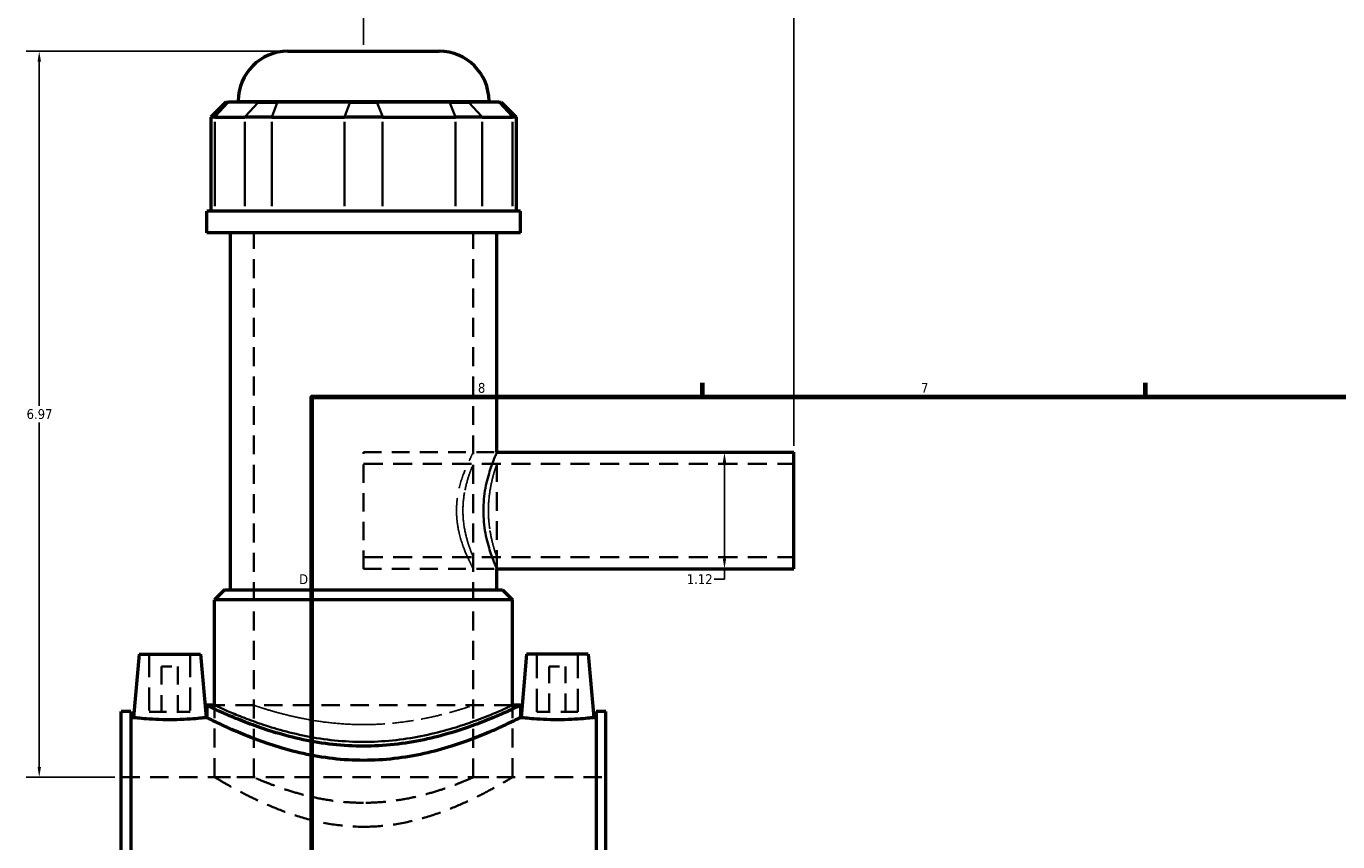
# Model space of a CAD drawing. Header units: inches. Extents: x -2.2 to 49.1, y -1.8 to 48.5.
# Tile 4 of 10: x -2.2 to 10.3, y 16.7 to 24.6. Entities that reach past the tile are written whole.
import ezdxf

# ---------------------------------------------------------------- set-up
doc = ezdxf.new("R2010")
doc.units = ezdxf.units.IN
doc.header["$MEASUREMENT"] = 0
doc.linetypes.add('DASHED', pattern=[0.2067, 0.1654, -0.0413])
for name, color, linetype, lineweight in [('Border (ANSI)', 7, 'Continuous', 70), ('Dimension (ANSI)', 7, 'Continuous', 25), ('Hidden (ANSI)', 7, 'DASHED', 35), ('Hidden Narrow (ANSI)', 7, 'DASHED', 25), ('Visible (ANSI)', 7, 'Continuous', 50), ('Visible Narrow (ANSI)', 7, 'Continuous', 35)]:
    doc.layers.add(name, color=color, linetype=linetype, lineweight=lineweight)
doc.styles.add('Note Text (ANSI)', font='tahoma.ttf')
doc.dimstyles.new('Default (ANSI)', dxfattribs={"dimtxt": 0.094488, "dimasz": 0.098425, "dimexe": 0.125, "dimexo": 0.0625, "dimgap": 0.031496, "dimtad": 0, "dimtih": 1, "dimtoh": 1, "dimrnd": 1e-08, "dimzin": 4, "dimdsep": 46, "dimtxsty": 'Note Text (ANSI)', "dimcen": 0.09, "dimdle": 0.393701, "dimclrd": 256, "dimclre": 256, "dimclrt": 5, "dimadec": 0, "dimazin": 1, "dimtfac": 1, "dimtofl": 0, "dimtmove": 0, "dimatfit": 3, "dimfxl": 1, "dimtolj": 1, "dimtzin": 4, "dimlwd": -1, "dimlwe": -1, "dimarcsym": 0})

# ---------------------------------------------------------------- blocks, each defined once
blk = doc.blocks.new('Borders Default Border')
at = {"layer": 'Border (ANSI)'}
for p, q in [((4.25, 21), (4.25, 21.134)), ((8.5, 21), (8.5, 21.134))]:
    blk.add_line(p, q, dxfattribs=at)
at = {"layer": 'Border (ANSI)', "flags": 128}
blk.add_lwpolyline([(0.5, 1), (0.5, 21), (33.5, 21), (33.5, 1), (0.5, 1)], dxfattribs=at)
at = {"layer": 'Border (ANSI)', "color": 5, "true_color": 0x0000ff, "char_height": 0.0945, "attachment_point": 7, "style": 'Note Text (ANSI)'}
for s, insert in [('8', (2.094, 21.038)), ('7', (6.346, 21.04)), ('D', (0.378, 19.203))]:
    blk.add_mtext(s, dxfattribs=dict(at, insert=insert))
blk = doc.blocks.new('*D8')
at = {"layer": 'Defpoints', "color": 0, "transparency": 16777216}
for p in [(5.127, 24.795), (0.997, 24.318), (5.127, 20.468)]:
    blk.add_point(p, dxfattribs=at)
at = {"layer": 'Dimension (ANSI)', "transparency": 16777216}
for p, q in [((0.997, 24.381), (0.997, 24.92)), ((1.095, 24.795), (3.204, 24.795)), ((5.028, 24.795), (3.509, 24.795)), ((5.127, 20.531), (5.127, 24.92))]:
    blk.add_line(p, q, dxfattribs=at)
for points in [[(1.095, 24.811), (1.095, 24.778), (0.997, 24.795)], [(5.028, 24.811), (5.028, 24.778), (5.127, 24.795)]]:
    blk.add_solid(points, dxfattribs=at)
at = {"layer": 'Dimension (ANSI)', "color": 5, "transparency": 16777216, "insert": (3.236, 24.844), "char_height": 0.0945, "attachment_point": 1, "style": 'Note Text (ANSI)'}
blk.add_mtext('\\A1;4.13', dxfattribs=at)
blk = doc.blocks.new('*D9')
at = {"layer": 'Defpoints', "color": 0, "transparency": 16777216}
for p in [(4.214, 20.468), (4.214, 19.348), (4.46, 19.348)]:
    blk.add_point(p, dxfattribs=at)
at = {"layer": 'Dimension (ANSI)', "transparency": 16777216}
for p, q in [((4.46, 20.37), (4.46, 19.447)), ((4.46, 19.348), (4.46, 19.25)), ((4.46, 19.25), (4.361, 19.25))]:
    blk.add_line(p, q, dxfattribs=at)
for points in [[(4.444, 20.37), (4.476, 20.37), (4.46, 20.468)], [(4.444, 19.447), (4.476, 19.447), (4.46, 19.348)]]:
    blk.add_solid(points, dxfattribs=at)
at = {"layer": 'Dimension (ANSI)', "color": 5, "transparency": 16777216, "insert": (4.098, 19.298), "char_height": 0.0945, "attachment_point": 1, "style": 'Note Text (ANSI)'}
blk.add_mtext('\\A1;1.12', dxfattribs=at)
blk = doc.blocks.new('*D10')
at = {"layer": 'Defpoints', "color": 0, "transparency": 16777216}
for p in [(-2.116, 24.318), (0.271, 24.318), (-1.328, 17.348)]:
    blk.add_point(p, dxfattribs=at)
at = {"layer": 'Dimension (ANSI)', "transparency": 16777216}
for p, q in [((0.208, 24.318), (-2.241, 24.318)), ((-2.116, 24.22), (-2.116, 20.914)), ((-2.116, 17.447), (-2.116, 20.753)), ((-1.391, 17.348), (-2.241, 17.348))]:
    blk.add_line(p, q, dxfattribs=at)
for points in [[(-2.132, 24.22), (-2.099, 24.22), (-2.116, 24.318)], [(-2.132, 17.447), (-2.099, 17.447), (-2.116, 17.348)]]:
    blk.add_solid(points, dxfattribs=at)
at = {"layer": 'Dimension (ANSI)', "color": 5, "transparency": 16777216, "insert": (-2.237, 20.883), "char_height": 0.0945, "attachment_point": 1, "style": 'Note Text (ANSI)'}
blk.add_mtext('\\A1;6.97', dxfattribs=at)

msp = doc.modelspace()

# ---------------------------------------------------------------- linework, layer by layer
at = {"layer": 'Hidden (ANSI)', "ltscale": 1.099577}
for p, q in [((-0.0562, 17.3484), (-0.0562, 22.5759)), ((2.0498, 17.3484), (2.0498, 22.5759))]:
    msp.add_line(p, q, dxfattribs=at)
at = {"layer": 'Hidden (ANSI)', "ltscale": 1.063991}
msp.add_line((0.9968, 19.3484), (0.9968, 20.4684), dxfattribs=at)
at = {"layer": 'Hidden (ANSI)', "ltscale": 1.031015}
for p, q in [((0.9968, 20.4684), (2.2755, 20.4684)), ((0.9968, 19.3484), (2.2755, 19.3484))]:
    msp.add_line(p, q, dxfattribs=at)
at = {"layer": 'Hidden (ANSI)', "ltscale": 1.083772}
msp.add_line((2.2755, 19.3484), (2.2755, 20.4684), dxfattribs=at)
at = {"layer": 'Hidden (ANSI)', "ltscale": 1.110036}
for p, q in [((0.9968, 20.3564), (5.1268, 20.3564)), ((0.9968, 19.4604), (5.1268, 19.4604))]:
    msp.add_line(p, q, dxfattribs=at)
at = {"layer": 'Hidden (ANSI)', "ltscale": 1.333288}
for p, q in [((-1.06, 18.5295), (-1.06, 17.9783)), ((-0.6663, 18.5295), (-0.6663, 17.9783)), ((2.66, 17.9783), (2.66, 18.5295)), ((3.0537, 17.9783), (3.0537, 18.5295))]:
    msp.add_line(p, q, dxfattribs=at)
at = {"layer": 'Hidden (ANSI)', "ltscale": 0.471064}
for p, q in [((-0.9419, 18.4114), (-0.7844, 18.4114)), ((2.7781, 18.4114), (2.9356, 18.4114))]:
    msp.add_line(p, q, dxfattribs=at)
at = {"layer": 'Hidden (ANSI)', "ltscale": 1.047583}
for p, q in [((-0.9419, 18.4114), (-0.9419, 17.9783)), ((-0.7844, 18.4114), (-0.7844, 17.9783)), ((2.7781, 17.9783), (2.7781, 18.4114)), ((2.9356, 17.9783), (2.9356, 18.4114))]:
    msp.add_line(p, q, dxfattribs=at)
at = {"layer": 'Hidden (ANSI)', "ltscale": 1.063671}
msp.add_line((2.4259, 18.0399), (-0.4323, 18.0399), dxfattribs=at)
at = {"layer": 'Hidden (ANSI)', "ltscale": 1.115152}
for p, q in [((-0.4323, 17.3484), (-0.4323, 18.0399)), ((2.4259, 17.3484), (2.4259, 18.0399))]:
    msp.add_line(p, q, dxfattribs=at)
at = {"layer": 'Hidden (ANSI)', "ltscale": 0.997297}
for p, q in [((-1.06, 17.9783), (-0.6663, 17.9783)), ((3.0537, 17.9783), (2.66, 17.9783))]:
    msp.add_line(p, q, dxfattribs=at)
at = {"layer": 'Hidden (ANSI)', "ltscale": 1.071256}
msp.add_line((-1.3282, 17.3484), (3.3218, 17.3484), dxfattribs=at)
at = {"layer": 'Hidden (ANSI)', "ltscale": 0.909719}
for p, q in [((-0.4323, 17.3484), (-0.0562, 17.3484)), ((2.0498, 17.3484), (2.4259, 17.3484))]:
    msp.add_line(p, q, dxfattribs=at)
at = {"layer": 'Hidden (ANSI)', "ltscale": 1.1154}
for points, knots in [([(-0.4323, 17.3484), (-0.4323, 17.3484), (-0.4232, 17.3429), (-0.3858, 17.3209), (-0.3575, 17.3043), (-0.2838, 17.2624), (-0.2383, 17.2372), (-0.1342, 17.1824), (-0.0756, 17.153), (0.0486, 17.0949), (0.119, 17.0641), (0.2725, 17.0048), (0.3558, 16.9763), (0.5306, 16.9277), (0.6225, 16.9076), (0.8092, 16.8805), (0.904, 16.8735), (0.9968, 16.8735)], [16.9240947, 16.9240947, 16.9240947, 16.9240947, 17.627011, 17.627011, 18.3299273, 18.3299273, 19.0328437, 19.0328437, 19.73576, 19.73576, 20.4431849, 20.4431849, 21.1506098, 21.1506098, 21.8580347, 21.8580347, 22.5654597, 22.5654597, 22.5654597, 22.5654597]), ([(0.9968, 16.8735), (1.0897, 16.8735), (1.1845, 16.8805), (1.3712, 16.9076), (1.463, 16.9277), (1.6379, 16.9763), (1.7211, 17.0048), (1.8747, 17.0641), (1.945, 17.0949), (2.0693, 17.153), (2.1279, 17.1824), (2.232, 17.2372), (2.2775, 17.2624), (2.3512, 17.3043), (2.3795, 17.3209), (2.4169, 17.3429), (2.4259, 17.3484), (2.4259, 17.3484)], [0, 0, 0, 0, 0.7074249, 0.7074249, 1.4148498, 1.4148498, 2.1222748, 2.1222748, 2.8296997, 2.8296997, 3.532616, 3.532616, 4.2355323, 4.2355323, 4.9384486, 4.9384486, 5.6413649, 5.6413649, 5.6413649, 5.6413649])]:
    msp.add_open_spline(points, degree=3, knots=knots, dxfattribs=at)
at = {"layer": 'Hidden (ANSI)', "ltscale": 1.158459}
for points, knots in [([(0.9968, 17.1037), (0.9297, 17.1037), (0.8605, 17.1069), (0.7237, 17.1199), (0.656, 17.1297), (0.5266, 17.1537), (0.4648, 17.168), (0.3508, 17.1983), (0.2985, 17.2142), (0.206, 17.2445), (0.1625, 17.2601), (0.0855, 17.2891), (0.052, 17.3026), (-0.002, 17.3249), (-0.0226, 17.3337), (-0.0497, 17.3455), (-0.0562, 17.3484), (-0.0562, 17.3484)], [0, 0, 0, 0, 0.5119066, 0.5119066, 1.0238133, 1.0238133, 1.5357199, 1.5357199, 2.0476266, 2.0476266, 2.5587393, 2.5587393, 3.069852, 3.069852, 3.5809648, 3.5809648, 4.0920775, 4.0920775, 4.0920775, 4.0920775]), ([(2.0498, 17.3484), (2.0498, 17.3484), (2.0433, 17.3455), (2.0162, 17.3337), (1.9957, 17.3249), (1.9416, 17.3026), (1.9081, 17.2891), (1.8311, 17.2601), (1.7876, 17.2445), (1.6952, 17.2142), (1.6429, 17.1983), (1.5288, 17.168), (1.467, 17.1537), (1.3377, 17.1297), (1.27, 17.1199), (1.1331, 17.1069), (1.064, 17.1037), (0.9968, 17.1037)], [12.2762326, 12.2762326, 12.2762326, 12.2762326, 12.7873454, 12.7873454, 13.2984581, 13.2984581, 13.8095709, 13.8095709, 14.3206836, 14.3206836, 14.8325903, 14.8325903, 15.3444969, 15.3444969, 15.8564036, 15.8564036, 16.3683102, 16.3683102, 16.3683102, 16.3683102])]:
    msp.add_open_spline(points, degree=3, knots=knots, dxfattribs=at)
at = {"layer": 'Hidden Narrow (ANSI)', "ltscale": 1.085644}
msp.add_open_spline([(1.8886, 19.9084), (1.8886, 19.9445), (1.8908, 19.9814), (1.8997, 20.0544), (1.9063, 20.0904), (1.9306, 20.1934), (1.9527, 20.2554), (1.9924, 20.3532), (2.0129, 20.3962), (2.0346, 20.4394), (2.0403, 20.4504), (2.048, 20.4649), (2.0498, 20.4684), (2.0498, 20.4684), (2.048, 20.4649), (2.0403, 20.4504), (2.0346, 20.4394), (2.0129, 20.3962), (1.9924, 20.3532), (1.9527, 20.2554), (1.9306, 20.1934), (1.9063, 20.0904), (1.8997, 20.0544), (1.8908, 19.9814), (1.8886, 19.9445), (1.8886, 19.8724), (1.8908, 19.8354), (1.8997, 19.7624), (1.9063, 19.7264), (1.9306, 19.6234), (1.9527, 19.5614), (1.9924, 19.4636), (2.0129, 19.4207), (2.0346, 19.3774), (2.0403, 19.3664), (2.048, 19.3519), (2.0498, 19.3484), (2.0498, 19.3484), (2.048, 19.3519), (2.0403, 19.3664), (2.0346, 19.3774), (2.0129, 19.4207), (1.9924, 19.4636), (1.9527, 19.5614), (1.9306, 19.6234), (1.9063, 19.7264), (1.8997, 19.7624), (1.8908, 19.8354), (1.8886, 19.8724), (1.8886, 19.9084)], degree=3, knots=[0, 0, 0, 0, 0.2747445, 0.2747445, 0.5494889, 0.5494889, 1.0989778, 1.0989778, 1.6464748, 1.6464748, 1.9202233, 1.9202233, 2.1939718, 2.1939718, 2.4677203, 2.4677203, 2.7414688, 2.7414688, 3.2889657, 3.2889657, 3.8384546, 3.8384546, 4.1131991, 4.1131991, 4.3879435, 4.3879435, 4.662688, 4.662688, 4.9374325, 4.9374325, 5.4869214, 5.4869214, 6.0344183, 6.0344183, 6.3081668, 6.3081668, 6.5819153, 6.5819153, 6.8556638, 6.8556638, 7.1294123, 7.1294123, 7.6769093, 7.6769093, 8.2263982, 8.2263982, 8.5011426, 8.5011426, 8.7758871, 8.7758871, 8.7758871, 8.7758871], dxfattribs=at)
at = {"layer": 'Hidden Narrow (ANSI)', "ltscale": 1.077927}
for points, knots in [([(2.2755, 20.4684), (2.2755, 20.4684), (2.274, 20.465), (2.2678, 20.4506), (2.2631, 20.4396), (2.2454, 20.3965), (2.2286, 20.3536), (2.1966, 20.2552), (2.1791, 20.1929), (2.16, 20.0897), (2.1549, 20.0536), (2.148, 19.9809), (2.1463, 19.9441), (2.1463, 19.9084)], [6.5275235, 6.5275235, 6.5275235, 6.5275235, 6.7992989, 6.7992989, 7.0710743, 7.0710743, 7.614625, 7.614625, 8.1589948, 8.1589948, 8.4311797, 8.4311797, 8.7033647, 8.7033647, 8.7033647, 8.7033647]), ([(2.1463, 19.9084), (2.1463, 19.8727), (2.148, 19.8359), (2.1549, 19.7632), (2.16, 19.7272), (2.1791, 19.6239), (2.1966, 19.5616), (2.2286, 19.4632), (2.2454, 19.4203), (2.2631, 19.3772), (2.2678, 19.3662), (2.274, 19.3518), (2.2755, 19.3484), (2.2755, 19.3484)], [0, 0, 0, 0, 0.2721849, 0.2721849, 0.5443698, 0.5443698, 1.0887396, 1.0887396, 1.6322904, 1.6322904, 1.9040658, 1.9040658, 2.1758412, 2.1758412, 2.1758412, 2.1758412])]:
    msp.add_open_spline(points, degree=3, knots=knots, dxfattribs=at)
at = {"layer": 'Hidden Narrow (ANSI)', "ltscale": 1.0604}
msp.add_open_spline([(1.9498, 19.9084), (1.9498, 19.8513), (1.9555, 19.791), (1.9751, 19.6809), (1.9886, 19.631), (2.0135, 19.5523), (2.0265, 19.5179), (2.0448, 19.4719), (2.0498, 19.4604), (2.0498, 19.4604), (2.0448, 19.4719), (2.0265, 19.5179), (2.0135, 19.5523), (1.9886, 19.631), (1.9751, 19.6809), (1.9555, 19.791), (1.9498, 19.8513), (1.9498, 19.9655), (1.9555, 20.0258), (1.9751, 20.1359), (1.9886, 20.1858), (2.0135, 20.2646), (2.0265, 20.2989), (2.0448, 20.3449), (2.0498, 20.3564), (2.0498, 20.3564), (2.0448, 20.3449), (2.0265, 20.2989), (2.0135, 20.2646), (1.9886, 20.1858), (1.9751, 20.1359), (1.9555, 20.0258), (1.9498, 19.9655), (1.9498, 19.9084)], degree=3, knots=[0, 0, 0, 0, 0.4350524, 0.4350524, 0.8701049, 0.8701049, 1.3045812, 1.3045812, 1.7390575, 1.7390575, 2.1735338, 2.1735338, 2.6080101, 2.6080101, 3.0430625, 3.0430625, 3.478115, 3.478115, 3.9131674, 3.9131674, 4.3482199, 4.3482199, 4.7826961, 4.7826961, 5.2171724, 5.2171724, 5.6516487, 5.6516487, 6.086125, 6.086125, 6.5211775, 6.5211775, 6.9562299, 6.9562299, 6.9562299, 6.9562299], dxfattribs=at)
at = {"layer": 'Hidden Narrow (ANSI)', "ltscale": 1.055982}
msp.add_open_spline([(2.1944, 19.9084), (2.1944, 19.9652), (2.1989, 20.0254), (2.2146, 20.1356), (2.2255, 20.1857), (2.2457, 20.2647), (2.2564, 20.2991), (2.2713, 20.345), (2.2755, 20.3564), (2.2755, 20.3564), (2.2713, 20.345), (2.2564, 20.2991), (2.2457, 20.2647), (2.2255, 20.1857), (2.2146, 20.1356), (2.1989, 20.0254), (2.1944, 19.9652), (2.1944, 19.8516), (2.1989, 19.7914), (2.2146, 19.6812), (2.2255, 19.6311), (2.2457, 19.5521), (2.2564, 19.5177), (2.2713, 19.4718), (2.2755, 19.4604), (2.2755, 19.4604), (2.2713, 19.4718), (2.2564, 19.5177), (2.2457, 19.5521), (2.2255, 19.6311), (2.2146, 19.6812), (2.1989, 19.7914), (2.1944, 19.8516), (2.1944, 19.9084)], degree=3, knots=[0, 0, 0, 0, 0.4327961, 0.4327961, 0.8655922, 0.8655922, 1.2981402, 1.2981402, 1.7306883, 1.7306883, 2.1632364, 2.1632364, 2.5957844, 2.5957844, 3.0285805, 3.0285805, 3.4613766, 3.4613766, 3.8941727, 3.8941727, 4.3269687, 4.3269687, 4.7595168, 4.7595168, 5.1920649, 5.1920649, 5.6246129, 5.6246129, 6.057161, 6.057161, 6.4899571, 6.4899571, 6.9227532, 6.9227532, 6.9227532, 6.9227532], dxfattribs=at)
at = {"layer": 'Hidden Narrow (ANSI)', "ltscale": 1.102278}
for points, knots in [([(-0.4323, 18.0399), (-0.4323, 18.0399), (-0.4234, 18.0358), (-0.3865, 18.0189), (-0.3586, 18.0062), (-0.2852, 17.9743), (-0.2397, 17.955), (-0.1353, 17.9134), (-0.0763, 17.8911), (0.049, 17.8476), (0.1199, 17.8247), (0.2746, 17.7812), (0.3583, 17.7606), (0.5338, 17.7259), (0.6257, 17.7118), (0.8116, 17.6929), (0.9055, 17.6882), (0.9968, 17.6882)], [16.6911846, 16.6911846, 16.6911846, 16.6911846, 17.3859732, 17.3859732, 18.0807618, 18.0807618, 18.7755504, 18.7755504, 19.470339, 19.470339, 20.1664825, 20.1664825, 20.8626259, 20.8626259, 21.5587694, 21.5587694, 22.2549129, 22.2549129, 22.2549129, 22.2549129]), ([(0.9968, 17.6882), (1.0882, 17.6882), (1.1821, 17.6929), (1.3679, 17.7118), (1.4598, 17.7259), (1.6353, 17.7606), (1.7191, 17.7812), (1.8738, 17.8247), (1.9446, 17.8476), (2.07, 17.8911), (2.129, 17.9134), (2.2334, 17.955), (2.2789, 17.9743), (2.3522, 18.0062), (2.3802, 18.0189), (2.4171, 18.0358), (2.4259, 18.0399), (2.4259, 18.0399)], [0, 0, 0, 0, 0.6961435, 0.6961435, 1.3922869, 1.3922869, 2.0884304, 2.0884304, 2.7845739, 2.7845739, 3.4793625, 3.4793625, 4.174151, 4.174151, 4.8689396, 4.8689396, 5.5637282, 5.5637282, 5.5637282, 5.5637282])]:
    msp.add_open_spline(points, degree=3, knots=knots, dxfattribs=at)
at = {"layer": 'Hidden Narrow (ANSI)', "ltscale": 1.075206}
msp.add_open_spline([(0.9968, 17.8543), (0.9301, 17.8543), (0.8613, 17.8566), (0.7248, 17.8662), (0.6571, 17.8734), (0.5276, 17.8914), (0.4656, 17.9021), (0.3512, 17.9249), (0.2987, 17.937), (0.2058, 17.9601), (0.1621, 17.972), (0.085, 17.9943), (0.0515, 18.0047), (-0.0024, 18.0218), (-0.0228, 18.0286), (-0.0498, 18.0377), (-0.0562, 18.0399), (-0.0562, 18.0399), (-0.0498, 18.0377), (-0.0228, 18.0286), (-0.0024, 18.0218), (0.0515, 18.0047), (0.085, 17.9943), (0.1621, 17.972), (0.2058, 17.9601), (0.2987, 17.937), (0.3512, 17.9249), (0.4656, 17.9021), (0.5276, 17.8914), (0.6571, 17.8734), (0.7248, 17.8662), (0.8613, 17.8566), (0.9301, 17.8543), (1.0635, 17.8543), (1.1323, 17.8566), (1.2688, 17.8662), (1.3365, 17.8734), (1.4661, 17.8914), (1.528, 17.9021), (1.6425, 17.9249), (1.695, 17.937), (1.7879, 17.9601), (1.8315, 17.972), (1.9087, 17.9943), (1.9421, 18.0047), (1.996, 18.0218), (2.0165, 18.0286), (2.0434, 18.0377), (2.0498, 18.0399), (2.0498, 18.0399), (2.0434, 18.0377), (2.0165, 18.0286), (1.996, 18.0218), (1.9421, 18.0047), (1.9087, 17.9943), (1.8315, 17.972), (1.7879, 17.9601), (1.695, 17.937), (1.6425, 17.9249), (1.528, 17.9021), (1.4661, 17.8914), (1.3365, 17.8734), (1.2688, 17.8662), (1.1323, 17.8566), (1.0635, 17.8543), (0.9968, 17.8543)], degree=3, knots=[0, 0, 0, 0, 0.508353, 0.508353, 1.016706, 1.016706, 1.5250591, 1.5250591, 2.0334121, 2.0334121, 2.5415024, 2.5415024, 3.0495927, 3.0495927, 3.557683, 3.557683, 4.0657733, 4.0657733, 4.5738636, 4.5738636, 5.0819539, 5.0819539, 5.5900442, 5.5900442, 6.0981345, 6.0981345, 6.6064875, 6.6064875, 7.1148405, 7.1148405, 7.6231936, 7.6231936, 8.1315466, 8.1315466, 8.6398996, 8.6398996, 9.1482526, 9.1482526, 9.6566056, 9.6566056, 10.1649587, 10.1649587, 10.673049, 10.673049, 11.1811393, 11.1811393, 11.6892296, 11.6892296, 12.1973199, 12.1973199, 12.7054102, 12.7054102, 13.2135005, 13.2135005, 13.7215908, 13.7215908, 14.2296811, 14.2296811, 14.7380341, 14.7380341, 15.2463871, 15.2463871, 15.7547401, 15.7547401, 16.2630931, 16.2630931, 16.2630931, 16.2630931], dxfattribs=at)
at = {"layer": 'Visible (ANSI)'}
for p, q in [((0.2709, 24.3184), (1.7227, 24.3184)), ((-0.3249, 23.8305), (-0.4681, 23.6872)), ((-0.3249, 23.8305), (-0.2994, 23.8305)), ((-0.0102, 23.8305), (-0.2994, 23.8305)), ((-0.2066, 23.8305), (-0.2066, 23.8408)), ((-0.0102, 23.8305), (0.1707, 23.8305)), ((0.8689, 23.8305), (0.1707, 23.8305)), ((0.8689, 23.8305), (1.1248, 23.8305)), ((1.823, 23.8305), (1.1248, 23.8305)), ((1.823, 23.8305), (2.0039, 23.8305)), ((2.2931, 23.8305), (2.0039, 23.8305)), ((2.2003, 23.8305), (2.2003, 23.8408)), ((2.2931, 23.8305), (2.3185, 23.8305)), ((2.3185, 23.8305), (2.4618, 23.6872)), ((-0.4318, 23.6872), (-0.4681, 23.6872)), ((-0.4681, 23.6872), (-0.4681, 22.785)), ((-0.4318, 23.6872), (-0.1426, 23.6872)), ((0.1159, 23.6872), (-0.1426, 23.6872)), ((0.1159, 23.6872), (0.8141, 23.6872)), ((1.1796, 23.6872), (0.8141, 23.6872)), ((1.1796, 23.6872), (1.8778, 23.6872)), ((2.1362, 23.6872), (1.8778, 23.6872)), ((2.1362, 23.6872), (2.4254, 23.6872)), ((2.4618, 23.6872), (2.4254, 23.6872)), ((2.4618, 23.6872), (2.4618, 22.785)), ((2.5011, 22.785), (-0.5075, 22.785)), ((-0.5075, 22.5759), (-0.5075, 22.785)), ((2.5011, 22.5759), (2.5011, 22.785)), ((2.5011, 22.5759), (-0.5075, 22.5759)), ((-0.2818, 19.1484), (-0.2818, 22.5759)), ((2.2755, 20.4684), (2.2755, 22.5759)), ((2.2755, 20.4684), (5.1268, 20.4684)), ((5.1268, 19.3484), (5.1268, 20.4684)), ((2.2755, 19.1484), (2.2755, 19.3484)), ((2.2755, 19.3484), (5.1268, 19.3484)), ((-0.3368, 19.1484), (-0.4323, 19.0529)), ((-0.3368, 19.1484), (2.3304, 19.1484)), ((2.3304, 19.1484), (2.4259, 19.0529)), ((2.4259, 19.0529), (-0.4323, 19.0529)), ((-0.4323, 18.0399), (-0.4323, 19.0529)), ((2.4259, 18.0399), (2.4259, 19.0529)), ((-1.1584, 18.5295), (-1.2116, 17.9215)), ((-1.1584, 18.5295), (-0.5679, 18.5295)), ((-0.5679, 18.5295), (-0.5147, 17.9215)), ((2.5616, 18.5295), (2.5084, 17.9215)), ((3.1521, 18.5295), (2.5616, 18.5295)), ((3.1521, 18.5295), (3.2053, 17.9215)), ((-0.5075, 18.0399), (-0.5075, 17.9215)), ((-0.4323, 18.0399), (-0.5075, 18.0399)), ((2.5011, 18.0399), (2.4259, 18.0399)), ((2.5011, 18.0399), (2.5011, 17.9215)), ((-1.3282, 15.5576), (-1.3282, 17.9807)), ((-1.2352, 17.9807), (-1.3282, 17.9807)), ((-1.2352, 17.9807), (-1.2352, 15.5576)), ((-1.2352, 17.9215), (-1.2116, 17.9215)), ((-0.5147, 17.9215), (-0.5075, 17.9215)), ((2.5011, 17.9215), (2.5084, 17.9215)), ((3.2053, 17.9215), (3.2288, 17.9215)), ((3.2288, 17.9807), (3.2288, 15.5576)), ((3.3218, 17.9807), (3.2288, 17.9807)), ((3.3218, 15.5576), (3.3218, 17.9807))]:
    msp.add_line(p, q, dxfattribs=at)
for centre, start, end in [((0.2709, 23.8408), 90, 180), ((1.7227, 23.8408), 0, 90)]:
    msp.add_arc(centre, 0.4776, start, end, dxfattribs=at)
for points, knots in [([(0.9968, 17.6475), (0.9004, 17.6475), (0.8014, 17.6528), (0.6057, 17.674), (0.5089, 17.6899), (0.3243, 17.7289), (0.2362, 17.752), (0.0736, 17.8006), (-0.0009, 17.8261), (-0.1327, 17.8746), (-0.1947, 17.8994), (-0.3046, 17.9456), (-0.3524, 17.967), (-0.4297, 18.0025), (-0.4592, 18.0166), (-0.4981, 18.0353), (-0.5075, 18.0399), (-0.5075, 18.0399)], [0, 0, 0, 0, 0.7345046, 0.7345046, 1.4690091, 1.4690091, 2.2035137, 2.2035137, 2.9380182, 2.9380182, 3.6707214, 3.6707214, 4.4034246, 4.4034246, 5.1361278, 5.1361278, 5.8688311, 5.8688311, 5.8688311, 5.8688311]), ([(2.5011, 18.0399), (2.5011, 18.0399), (2.4918, 18.0353), (2.4529, 18.0166), (2.4234, 18.0025), (2.3461, 17.967), (2.2983, 17.9456), (2.1884, 17.8994), (2.1263, 17.8746), (1.9946, 17.8261), (1.9201, 17.8006), (1.7575, 17.752), (1.6694, 17.7289), (1.4847, 17.6899), (1.388, 17.674), (1.1922, 17.6528), (1.0932, 17.6475), (0.9968, 17.6475)], [-5.8688311, -5.8688311, -5.8688311, -5.8688311, -5.1361278, -5.1361278, -4.4034246, -4.4034246, -3.6707214, -3.6707214, -2.9380182, -2.9380182, -2.2035137, -2.2035137, -1.4690091, -1.4690091, -0.7345046, -0.7345046, 0, 0, 0, 0]), ([(-0.5147, 17.9215), (-0.5147, 17.9215), (-0.5234, 17.9204), (-0.5588, 17.9165), (-0.5855, 17.9137), (-0.6473, 17.9085), (-0.6864, 17.9057), (-0.7724, 17.9018), (-0.8192, 17.9007), (-0.9071, 17.9007), (-0.9539, 17.9018), (-1.0399, 17.9057), (-1.0791, 17.9085), (-1.1408, 17.9137), (-1.1675, 17.9165), (-1.2029, 17.9204), (-1.2116, 17.9215), (-1.2116, 17.9215)], [1.3384809, 1.3384809, 1.3384809, 1.3384809, 1.6728993, 1.6728993, 2.0073178, 2.0073178, 2.3421398, 2.3421398, 2.6769617, 2.6769617, 3.0117837, 3.0117837, 3.3466057, 3.3466057, 3.6810242, 3.6810242, 4.0154426, 4.0154426, 4.0154426, 4.0154426]), ([(2.5011, 17.9215), (2.5011, 17.9215), (2.4917, 17.9167), (2.4528, 17.8972), (2.4233, 17.8825), (2.3459, 17.8455), (2.2981, 17.8232), (2.1882, 17.775), (2.1262, 17.7491), (1.9946, 17.6984), (1.9202, 17.6718), (1.7578, 17.6208), (1.6697, 17.5966), (1.4852, 17.5556), (1.3884, 17.5389), (1.1926, 17.5165), (1.0934, 17.5109), (0.9002, 17.5109), (0.8011, 17.5165), (0.6052, 17.5389), (0.5085, 17.5556), (0.3239, 17.5966), (0.2359, 17.6208), (0.0735, 17.6718), (-0.001, 17.6984), (-0.1326, 17.7491), (-0.1946, 17.775), (-0.3044, 17.8232), (-0.3523, 17.8455), (-0.4296, 17.8825), (-0.4591, 17.8972), (-0.4981, 17.9167), (-0.5075, 17.9215), (-0.5075, 17.9215)], [5.8793874, 5.8793874, 5.8793874, 5.8793874, 6.6132313, 6.6132313, 7.3470753, 7.3470753, 8.0809192, 8.0809192, 8.8147631, 8.8147631, 9.550766, 9.550766, 10.286769, 10.286769, 11.0227719, 11.0227719, 11.7587748, 11.7587748, 12.4947777, 12.4947777, 13.2307807, 13.2307807, 13.9667836, 13.9667836, 14.7027865, 14.7027865, 15.4366304, 15.4366304, 16.1704744, 16.1704744, 16.9043183, 16.9043183, 17.6381622, 17.6381622, 17.6381622, 17.6381622]), ([(3.2053, 17.9215), (3.2053, 17.9215), (3.1966, 17.9204), (3.1612, 17.9165), (3.1345, 17.9137), (3.0727, 17.9085), (3.0336, 17.9057), (2.9476, 17.9018), (2.9008, 17.9007), (2.8568, 17.9007), (2.8129, 17.9007), (2.7661, 17.9018), (2.6801, 17.9057), (2.6409, 17.9085), (2.5792, 17.9137), (2.5525, 17.9165), (2.5171, 17.9204), (2.5084, 17.9215), (2.5084, 17.9215)], [4.0154426, 4.0154426, 4.0154426, 4.0154426, 4.3498611, 4.3498611, 4.6842795, 4.6842795, 5.0191015, 5.0191015, 5.3539235, 5.3539235, 5.3539235, 5.6887455, 5.6887455, 6.0235675, 6.0235675, 6.3579859, 6.3579859, 6.6924044, 6.6924044, 6.6924044, 6.6924044])]:
    msp.add_open_spline(points, degree=3, knots=knots, dxfattribs=at)
at = {"layer": 'Visible Narrow (ANSI)'}
for p, q in [((-0.306, 23.8233), (-0.4252, 23.6944)), ((2.1855, 23.8408), (-0.1918, 23.8408)), ((-0.136, 23.6944), (-0.0168, 23.8233)), ((0.168, 23.8233), (0.1186, 23.6944)), ((0.8662, 23.8233), (0.8168, 23.6944)), ((1.1275, 23.8233), (1.1768, 23.6944)), ((1.8257, 23.8233), (1.875, 23.6944)), ((2.0105, 23.8233), (2.1296, 23.6944)), ((2.2997, 23.8233), (2.4188, 23.6944)), ((-0.4318, 22.8301), (-0.4318, 23.6421)), ((-0.1426, 23.6421), (-0.1426, 22.8301)), ((0.1159, 22.8301), (0.1159, 23.6421)), ((0.8141, 23.6421), (0.8141, 22.8301)), ((1.1796, 22.8301), (1.1796, 23.6421)), ((1.8778, 23.6421), (1.8778, 22.8301)), ((2.1362, 22.8301), (2.1362, 23.6421)), ((2.4254, 23.6421), (2.4254, 22.8301))]:
    msp.add_line(p, q, dxfattribs=at)
for points, knots in [([(2.2755, 19.3484), (2.2755, 19.3484), (2.274, 19.3518), (2.2678, 19.3662), (2.2631, 19.3772), (2.2454, 19.4203), (2.2286, 19.4632), (2.1966, 19.5616), (2.1791, 19.6239), (2.16, 19.7272), (2.1549, 19.7632), (2.148, 19.8359), (2.1463, 19.8727), (2.1463, 19.9441), (2.148, 19.9809), (2.1549, 20.0536), (2.16, 20.0897), (2.1791, 20.1929), (2.1966, 20.2552), (2.2286, 20.3536), (2.2454, 20.3965), (2.2631, 20.4396), (2.2678, 20.4506), (2.274, 20.465), (2.2755, 20.4684), (2.2755, 20.4684)], [2.1758412, 2.1758412, 2.1758412, 2.1758412, 2.4476165, 2.4476165, 2.7193919, 2.7193919, 3.2629427, 3.2629427, 3.8073125, 3.8073125, 4.0794974, 4.0794974, 4.3516823, 4.3516823, 4.6238672, 4.6238672, 4.8960521, 4.8960521, 5.440422, 5.440422, 5.9839727, 5.9839727, 6.2557481, 6.2557481, 6.5275235, 6.5275235, 6.5275235, 6.5275235]), ([(2.4259, 18.0399), (2.4259, 18.0399), (2.4171, 18.0358), (2.3802, 18.0189), (2.3522, 18.0062), (2.2789, 17.9743), (2.2334, 17.955), (2.129, 17.9134), (2.07, 17.8911), (1.9446, 17.8476), (1.8738, 17.8247), (1.7191, 17.7812), (1.6353, 17.7606), (1.4598, 17.7259), (1.3679, 17.7118), (1.1821, 17.6929), (1.0882, 17.6882), (0.9055, 17.6882), (0.8116, 17.6929), (0.6257, 17.7118), (0.5338, 17.7259), (0.3583, 17.7606), (0.2746, 17.7812), (0.1199, 17.8247), (0.049, 17.8476), (-0.0763, 17.8911), (-0.1353, 17.9134), (-0.2397, 17.955), (-0.2852, 17.9743), (-0.3586, 18.0062), (-0.3865, 18.0189), (-0.4234, 18.0358), (-0.4323, 18.0399), (-0.4323, 18.0399)], [5.5637282, 5.5637282, 5.5637282, 5.5637282, 6.2585168, 6.2585168, 6.9533054, 6.9533054, 7.648094, 7.648094, 8.3428826, 8.3428826, 9.039026, 9.039026, 9.7351695, 9.7351695, 10.431313, 10.431313, 11.1274564, 11.1274564, 11.8235999, 11.8235999, 12.5197434, 12.5197434, 13.2158868, 13.2158868, 13.9120303, 13.9120303, 14.6068189, 14.6068189, 15.3016075, 15.3016075, 15.9963961, 15.9963961, 16.6911846, 16.6911846, 16.6911846, 16.6911846])]:
    msp.add_open_spline(points, degree=3, knots=knots, dxfattribs=at)

# ---------------------------------------------------------------- block references
msp.add_blockref('Borders Default Border', (0, 0))

# ---------------------------------------------------------------- dimensions: what is measured, and where the dimension line sits
at = {"layer": 'Dimension (ANSI)'}
for base, p1, p2, angle, override, picture, middle in [((5.1268, 24.7947), (0.9968, 24.3184), (5.1268, 20.4684), 180, {"dimgap": 0.031496, "dimtih": 0, "dimtoh": 0, "dimdec": 2, "dimtol": 0, "dimlim": 0, "dimtp": 0, "dimtm": 0, "dimtdec": 2, "dimatfit": 1}, '*D8', (3.3568, 24.7947)), ((-2.1156, 24.3184), (-1.3282, 17.3484), (0.2709, 24.3184), 270, {"dimgap": 0.031496, "dimdec": 2, "dimtol": 0, "dimlim": 0, "dimtp": 0, "dimtm": 0, "dimtdec": 2, "dimatfit": 1}, '*D10', (-2.1156, 20.8334)), ((4.4599, 19.3484), (4.2139, 20.4684), (4.2139, 19.3484), 270, {"dimgap": 0.031496, "dimdec": 2, "dimse1": 1, "dimse2": 1, "dimtol": 0, "dimlim": 0, "dimtp": 0, "dimtm": 0, "dimtdec": 2, "dimatfit": 2}, '*D9', (4.2139, 19.2499))]:
    dim = msp.add_linear_dim(base=base, p1=p1, p2=p2, angle=angle, dimstyle='Default (ANSI)', override=override, dxfattribs=at)
    dim.commit()
    dim.dimension.update_dxf_attribs({"geometry": picture, "text_midpoint": middle, "dimtype": 160})

doc.saveas('drawing.dxf')
